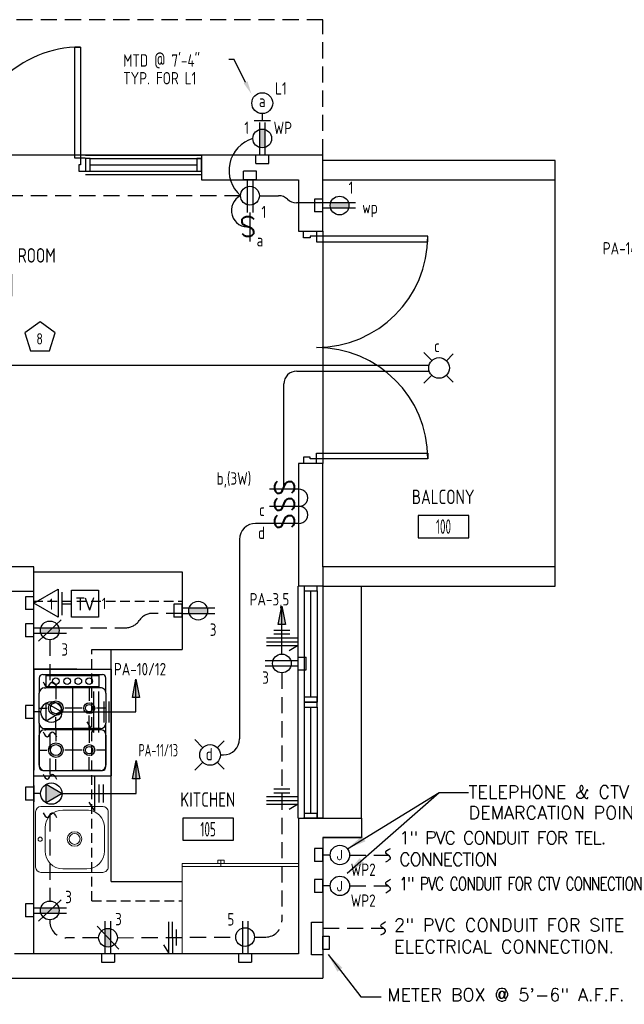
# Model space of a CAD drawing. Header units: inches. Extents: x 23373 to 25224, y 1575 to 4104.
# Tile 9 of 23: x 23665 to 23853, y 2445 to 2750. Entities that reach past the tile are written whole.
import ezdxf
from ezdxf import colors
from ezdxf.entities.mleader import LeaderData, LeaderLine
from ezdxf.enums import TextEntityAlignment as Align
from ezdxf.math import Vec2, Vec3

# ---------------------------------------------------------------- set-up
doc = ezdxf.new("R2010")
doc.units = ezdxf.units.IN
doc.header["$LTSCALE"] = 2
doc.header["$MEASUREMENT"] = 0
for name, pattern in [('DASHED', [0.75, 0.5, -0.25]), ('HIDDEN', [0.375, 0.25, -0.125]), ('HIDDEN2', [0.1875, 0.125, -0.0625])]:
    doc.linetypes.add(name, pattern=pattern)
doc.layers.get('0').update_dxf_attribs({"color": 8, "linetype": 'CONTINUOUS'})
for name, color, linetype in [('a-door', 8, 'CONTINUOUS'), ('eeCtvDist', 5, 'CONTINUOUS'), ('eeEquipment', 4, 'CONTINUOUS'), ('eeLight-LINE', 5, 'CONTINUOUS'), ('eeLightDist', 200, 'CONTINUOUS'), ('eeLightSwitches', 200, 'CONTINUOUS'), ('eeRecepDist', 120, 'CONTINUOUS'), ('eeRecepLINE', 120, 'HIDDEN'), ('eeTelDist', 5, 'CONTINUOUS'), ('EL-ANNO-TEXT', 4, 'CONTINUOUS'), ('G-SYMB', 1, 'CONTINUOUS'), ('LABELS', 2, 'CONTINUOUS'), ('RECEP-DIST', 120, 'HIDDEN2'), ('roof', 8, 'DASHED'), ('TEXT', 2, 'CONTINUOUS'), ('Walls', 1, 'CONTINUOUS')]:
    doc.layers.add(name, color=color, linetype=linetype)
doc.layers.add('I-FURN', color=9, linetype='CONTINUOUS', lineweight=9)
doc.styles.add('100-48', font='archstyl.shx', dxfattribs={"width": 0.9, "height": 4.8})
doc.styles.add('COMP', font='simplex.shx', dxfattribs={"height": 9})
doc.styles.add('MED', font='archstyl.shx', dxfattribs={"width": 0.8, "height": 0.125})
doc.styles.get("Standard").update_dxf_attribs({"font": 'simplex.shx'})
doc.dimstyles.new('Copy of STANDARD', dxfattribs={"dimtxt": 8, "dimasz": 3, "dimexe": 3, "dimexo": 3, "dimgap": 3, "dimtad": 1, "dimrnd": 1, "dimzin": 3, "dimdsep": 46, "dimlunit": 4, "dimtxsty": 'Standard', "dimblk": 'ARCHTICK', "dimcen": 3, "dimdle": 3, "dimadec": 0, "dimazin": 0, "dimtfac": 1, "dimtix": 1, "dimtofl": 0, "dimtmove": 1, "dimatfit": 3, "dimfxl": 3, "dimtolj": 1, "dimtzin": 0, "dimlwd": -1, "dimlwe": -1, "dimarcsym": 0})

# ---------------------------------------------------------------- blocks, each defined once
blk = doc.blocks.new('*U5')
for points in [[(0, 0), (1.5, 0), (1.5, 2), (2, 2), (2, 4), (0, 4)], [(72, 0), (70.5, 0), (70.5, 2), (70, 2), (70, 4), (72, 4)]]:
    blk.add_lwpolyline(points)
for points in [[(3.25, 0), (3.25, -34.5), (1.5, -34.5), (1.5, 0)], [(68.75, 0), (68.75, -34.5), (70.5, -34.5), (70.5, 0)]]:
    blk.add_lwpolyline(points, close=True)
for centre, start, end in [((1.5, 0), 270, 0), ((70.5, 0), 180, 270)]:
    blk.add_arc(centre, 34.5, start, end)
blk = doc.blocks.new('AINC-ROOMID')
at = {"layer": 'G-SYMB'}
blk.add_lwpolyline([(-0.2473, -0.3519), (0.2533, -0.3519), (0.2533, -0.1607), (-0.2473, -0.1607)], close=True, dxfattribs=at)
at = {"layer": 'G-SYMB', "color": 4, "linetype": 'Continuous', "style": 'MED', "oblique": -180, "text_generation_flag": 6}
for tag, p in [('%%UROOM-ID', (0, 0.2093)), ('%%USPAN', (0, 0))]:
    blk.add_attdef(tag, text='', height=0.125, rotation=180, dxfattribs=at).set_placement(p, align=Align.MIDDLE)
at = {"layer": 'G-SYMB', "color": 4, "linetype": 'Continuous', "style": 'MED', "text_generation_flag": 6, "width": 0.75}
blk.add_attdef('R-NUM', text='', height=0.125, rotation=180, dxfattribs=at).set_placement((0.003, -0.2563), align=Align.MIDDLE)
blk = doc.blocks.new('Refrigerator-2 door - 36 in top')
for p, q in [((0, -26.999999), (36, -26.999999)), ((12, -26.999999), (12, -28.999999)), ((11, -27.999999), (11, -28.999999)), ((11, -28.999999), (13, -28.999999)), ((13, -28.999999), (13, -27.999999))]:
    blk.add_line(p, q)
blk.add_lwpolyline([(0, -27.999999), (0, 0), (36, 0), (36, -27.999999)], close=True)
blk = doc.blocks.new('RECEP-gf')
at = {"layer": 'eeRecepDist'}
blk.add_hatch(color=256, dxfattribs=at).paths.add_polyline_path([(137.8165, 590.8342, 0.073698), (137.8191, 590.8518, 0.073698), (137.8165, 590.8693), (137.7006, 590.8693, 0.073698), (137.698, 590.8518, 0.073698), (137.7006, 590.8342)])
at = {"layer": 'eeRecepDist', "linetype": 'Continuous'}
for p, q in [((137.6553, 590.8693), (137.8662, 590.8693)), ((137.6553, 590.8342), (137.8662, 590.8342))]:
    blk.add_line(p, q, dxfattribs=at)
blk.add_circle((137.7585, 590.8518), 0.0606, dxfattribs=at)
blk = doc.blocks.new('50 AMPS')
at = {"layer": 'eeRecepDist', "linetype": 'Continuous'}
for p, q in [((137.6938, 590.0498), (137.7945, 590.1086)), ((137.7945, 590.1086), (137.7953, 589.9915)), ((137.8743, 589.9973), (137.8743, 590.1024)), ((137.7953, 589.9915), (137.6938, 590.0498)), ((137.8287, 590.0498), (137.8743, 590.0498))]:
    blk.add_line(p, q, dxfattribs=at)
blk.add_circle((137.7613, 590.0498), 0.0675, dxfattribs=at)
blk = doc.blocks.new('Wires2A')
at = {"layer": 'eeRecepDist'}
for p, q in [((0, 0.1333), (0, -0.1333)), ((0.0333, 0.1333), (0.0333, -0.1333)), ((0.0333, 0.1333), (0.0768, 0.0641)), ((-0.0667, 0.0681), (-0.0667, -0.0681)), ((-0.0333, 0.0681), (-0.0333, -0.0681))]:
    blk.add_line(p, q, dxfattribs=at)
blk = doc.blocks.new('SP-SW')
at = {"layer": 'eeLightSwitches', "linetype": 'ByBlock'}
blk.add_line((0, 0), (0, 0.1873), dxfattribs=at)
blk.add_text('S', height=0.1272, dxfattribs=at).set_placement((-0.0418, 0.0268))
blk = doc.blocks.new('GF RECEP ACT')
at = {"layer": 'eeRecepDist'}
blk.add_line((137.6845, 589.8277), (137.8326, 589.9662), dxfattribs=at)
blk.add_blockref('RECEP-gf', (0, -0.9548), dxfattribs=at)
blk = doc.blocks.new('Recep-1')
at = {"layer": 'eeRecepDist', "linetype": 'Continuous'}
for p, q in [((0, 0.0176), (0.2108, 0.0176)), ((0, -0.0176), (0.2108, -0.0176))]:
    blk.add_line(p, q, dxfattribs=at)
blk.add_circle((0.1032, 0), 0.0606, dxfattribs=at)
blk = doc.blocks.new('CEIL-LGT')
at = {"layer": 'eeLightDist', "linetype": 'ByBlock'}
for p, q in [((-0.0477, 0.0477), (-0.0991, 0.0991)), ((0.047, 0.047), (0.0916, 0.0916)), ((-0.047, -0.047), (-0.0987, -0.0987)), ((0.0477, -0.0477), (0.0918, -0.0918))]:
    blk.add_line(p, q, dxfattribs=at)
blk.add_circle((0, 0), 0.0667, dxfattribs=at)
blk = doc.blocks.new('TEL-OUT')
at = {"layer": 'eeTelDist', "linetype": 'ByBlock'}
for p, q in [((0, 0), (0.1574, 0.0909)), ((0.1574, 0.0909), (0.1574, -0.0909)), ((0.1574, -0.0909), (0, 0))]:
    blk.add_line(p, q, dxfattribs=at)
at = {"layer": 'eeTelDist'}
blk.add_line((0, -0.0725), (0, 0.0725), dxfattribs=at)
blk = doc.blocks.new('TV-out')
at = {"layer": 'eeCtvDist', "linetype": 'ByBlock'}
for p, q in [((0, 0.074), (0, -0.074)), ((0.0631, 0.0881), (0.2375, 0.0881)), ((0.0631, -0.0864), (0.0631, 0.0881)), ((0.2375, 0.0881), (0.2375, -0.0864)), ((0, 0), (0.0631, 0)), ((0.2375, -0.0864), (0.0631, -0.0864))]:
    blk.add_line(p, q, dxfattribs=at)
blk.add_text('TV', height=0.08, dxfattribs=at).set_placement((0.1512, -0.0423), align=Align.CENTER)
blk = doc.blocks.new('30 AMPS')
at = {"layer": 'eeRecepDist'}
for p, q in [((137.6921, 589.4798), (137.7956, 589.5395)), ((137.7956, 589.5395), (137.7956, 589.42)), ((137.7956, 589.42), (137.6921, 589.4798))]:
    blk.add_line(p, q, dxfattribs=at)
at = {"layer": 'eeRecepDist', "linetype": 'Continuous'}
for p, q in [((137.8743, 589.4276), (137.8743, 589.5326)), ((137.8287, 589.4801), (137.8743, 589.4801))]:
    blk.add_line(p, q, dxfattribs=at)
blk.add_circle((137.7613, 589.4801), 0.0692, dxfattribs=at)
at = {"layer": 'eeRecepDist'}
blk.add_solid([(137.6921, 589.4798), (137.7956, 589.5395), (137.7956, 589.42)], dxfattribs=at)
blk = doc.blocks.new('WALL-LGT')
at = {"layer": 'eeLightDist', "linetype": 'ByBlock'}
for p, q in [((-0.0525, 0), (0.0525, 0)), ((0, 0.0456), (0, 0))]:
    blk.add_line(p, q, dxfattribs=at)
blk.add_circle((0, 0.1131), 0.0675, dxfattribs=at)
blk = doc.blocks.new('CAJA 4X4 RECEPT')
at = {"layer": 'eeRecepDist', "color": 9}
for p, q in [((24134, 2831.23), (24130, 2831.23)), ((24130, 2828.61), (24130, 2831.23)), ((24134, 2828.61), (24134, 2831.23)), ((24130, 2828.61), (24134, 2828.61))]:
    blk.add_line(p, q, dxfattribs=at)
blk = doc.blocks.new('_ArchTick')
at = {"color": 0, "linetype": 'ByBlock', "const_width": 0.15}
blk.add_lwpolyline([(-0.5, -0.5), (0.5, 0.5)], dxfattribs=at)
blk = doc.blocks.new('CAJA 4X4 LUCES')
at = {"layer": 'eeLight-LINE', "color": 8, "ltscale": 2}
for p, q in [((24065.99, 2814.84), (24061.99, 2814.84)), ((24061.99, 2812.21), (24061.99, 2814.84)), ((24061.99, 2812.21), (24065.99, 2812.21)), ((24065.99, 2812.21), (24065.99, 2814.84))]:
    blk.add_line(p, q, dxfattribs=at)

msp = doc.modelspace()

# ---------------------------------------------------------------- hatches: boundary and pattern name
at = {"layer": 'eeRecepDist', "linetype": 'Continuous'}
for points in [[(23746.5226016, 2568.02957559), (23747.62401247, 2562.3504371), (23745.42119073, 2562.3504371)], [(23701.30499126, 2545.3912916), (23702.40640212, 2539.71215311), (23700.20358039, 2539.71215311)], [(23701.36483682, 2520.10493967), (23702.46624769, 2514.42580118), (23700.26342595, 2514.42580118)]]:
    msp.add_hatch(color=256, dxfattribs=at).paths.add_polyline_path(points)

# ---------------------------------------------------------------- linework, layer by layer
for p, q in [((23721.63054149, 2707.85917105), (23577.63054149, 2707.85917105)), ((23831.25554149, 2580.23417149), (23831.25554149, 2700.23417149)), ((23759.25554149, 2684.23417149), (23759.25554149, 2648.23417149)), ((23759.25554149, 2648.23417149), (23759.25554149, 2612.23417149)), ((23669.63054149, 2578.60917149), (23715.63054149, 2578.60917149)), ((23715.63054149, 2578.60917149), (23715.63054149, 2554.60917149)), ((23693.63054149, 2482.60917149), (23693.63054149, 2554.60917149)), ((23682.94480832, 2548.47624058), (23669.6541922, 2548.47624058)), ((23669.6541922, 2548.47624058), (23669.6541922, 2517.16140344)), ((23669.6541922, 2548.47624058), (23693.6541922, 2548.47624058)), ((23669.6541922, 2515.4052966), (23669.6541922, 2548.47624058)), ((23669.6541922, 2548.47624058), (23693.63054149, 2548.47624058)), ((23672.41014473, 2546.82276633), (23690.87458897, 2546.82276633)), ((23673.37450927, 2546.54702519), (23689.91022442, 2546.54702519)), ((23673.37450927, 2546.54702519), (23673.37450927, 2542.96433553)), ((23689.91022442, 2542.96433553), (23689.91022442, 2546.54702519)), ((23693.63054149, 2548.47624058), (23693.63054149, 2515.4052966)), ((23671.30766646, 2545.72028806), (23671.30766646, 2541.03512013)), ((23691.97706724, 2541.03512013), (23691.97706724, 2545.72028806)), ((23671.30766646, 2531.7109843), (23671.30766646, 2541.03512013)), ((23672.96114071, 2542.68859439), (23673.37450927, 2542.68859439)), ((23689.91022442, 2542.96433553), (23673.37450927, 2542.96433553)), ((23689.91022442, 2542.68859439), (23673.37450927, 2542.68859439)), ((23676.47525981, 2542.68859439), (23676.47525981, 2539.1871195)), ((23681.64236685, 2542.68859439), (23681.64236685, 2530.05751005)), ((23686.8099602, 2542.68859439), (23686.8099602, 2538.60840351)), ((23690.32359299, 2542.68859439), (23689.91022442, 2542.68859439)), ((23691.97706724, 2541.03512013), (23691.97706724, 2531.7109843)), ((23671.30766646, 2536.37329538), (23673.66143569, 2536.37329538)), ((23684.57436575, 2536.37329538), (23679.28908393, 2536.37329538)), ((23686.8099602, 2530.05751005), (23686.8099602, 2534.13770092)), ((23691.97706724, 2536.37329538), (23689.04506834, 2536.37329538)), ((23671.30766646, 2531.7109843), (23671.30766646, 2518.16124912)), ((23676.47525981, 2530.05751005), (23676.47525981, 2533.55947125)), ((23691.97706724, 2518.16124912), (23691.97706724, 2531.7109843)), ((23671.30766646, 2518.7122451), (23671.30766646, 2528.03638093)), ((23672.96114071, 2530.05751005), (23681.64236685, 2530.05751005)), ((23672.96114071, 2529.6903415), (23673.37450927, 2529.6903415)), ((23689.91022442, 2529.6903415), (23673.37450927, 2529.6903415)), ((23676.47525981, 2529.6903415), (23676.47525981, 2526.1883803)), ((23690.32359299, 2530.05751005), (23681.64236685, 2530.05751005)), ((23681.64236685, 2529.6903415), (23681.64236685, 2517.05877085)), ((23686.8099602, 2529.6903415), (23686.8099602, 2525.60966431)), ((23690.32359299, 2529.6903415), (23689.91022442, 2529.6903415)), ((23691.97706724, 2528.03638093), (23691.97706724, 2518.7122451)), ((23671.30766646, 2523.37455617), (23673.66143569, 2523.37455617)), ((23684.57436575, 2523.37455617), (23679.28908393, 2523.37455617)), ((23691.97706724, 2523.37455617), (23689.04506834, 2523.37455617)), ((23676.47525981, 2517.05877085), (23676.47525981, 2520.56073205)), ((23686.8099602, 2517.05877085), (23686.8099602, 2521.13896172)), ((23672.41014473, 2517.05877085), (23690.87458897, 2517.05877085)), ((23672.96114071, 2517.05877085), (23681.64236685, 2517.05877085)), ((23690.32359299, 2517.05877085), (23681.64236685, 2517.05877085)), ((23669.6541922, 2515.4052966), (23693.63054149, 2515.4052966)), ((23693.63054149, 2482.60917149), (23715.63054149, 2482.60917149))]:
    msp.add_line(p, q)
at = {"ltscale": 3}
msp.add_line((23687.63054149, 2554.60917149), (23715.63054149, 2554.60917149), dxfattribs=at)
for centre, radius in [((23676.47525981, 2544.75592352), 1.02424463), ((23679.94755574, 2544.75592352), 1.02424463), ((23683.41985167, 2544.75592352), 1.02424463), ((23686.8099602, 2544.75592352), 1.02424463), ((23676.47525981, 2536.37329538), 2.26271629), ((23676.47525981, 2536.37329538), 1.71153551), ((23686.8099602, 2536.37329538), 1.68421428), ((23686.8099602, 2536.37329538), 1.1330335), ((23676.47525981, 2523.37455617), 2.26271629), ((23676.47525981, 2523.37455617), 1.71153551), ((23686.8099602, 2523.37455617), 1.68421428), ((23686.8099602, 2523.37455617), 1.1330335)]:
    msp.add_circle(centre, radius)
for centre, radius, start, end in [((23672.41014473, 2545.72028806), 1.10236156, 90, 180), ((23690.87458897, 2545.72028806), 1.10236156, 0, 90.0000025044), ((23672.96114071, 2541.03512013), 1.65354234, 90.0000025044, 180), ((23690.32359299, 2541.03512013), 1.65354234, 0, 90.0000025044), ((23672.96114071, 2531.7109843), 1.65354234, 180, 270), ((23690.32359299, 2531.7109843), 1.65354234, 270, 0), ((23672.96114071, 2528.03638093), 1.65354234, 90.0000025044, 180), ((23690.32359299, 2528.03638093), 1.65354234, 0, 90.0000025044), ((23672.96114071, 2518.7122451), 1.65354234, 180, 270), ((23672.41014473, 2518.16124912), 1.10236156, 180, 270), ((23690.32359299, 2518.7122451), 1.65354234, 270, 0), ((23690.87458897, 2518.16124912), 1.10236156, 270, 0)]:
    msp.add_arc(centre, radius, start, end)
at = {"layer": 'a-door'}
for p, q in [((23685.63054149, 2707.8591706), (23721.63054149, 2707.8591706)), ((23687.13054149, 2706.8591706), (23721.63053949, 2706.8591706)), ((23687.13054149, 2704.8591706), (23720.13053949, 2704.8591706)), ((23687.13054149, 2702.8591706), (23721.63053949, 2702.8591706)), ((23685.63054149, 2701.8591706), (23721.63054149, 2701.85917193)), ((23751.47708344, 2574.23417145), (23751.47708477, 2538.23417145)), ((23759.25554149, 2574.23417149), (23759.25554149, 2538.23417149)), ((23771.25554149, 2502.23417149), (23771.25554149, 2574.23417149)), ((23753.44304083, 2572.73417149), (23753.44304083, 2538.23417349)), ((23755.44304083, 2572.73417149), (23755.44304083, 2539.73417349)), ((23757.44304083, 2572.73417149), (23757.44304083, 2538.23417349)), ((23751.47708477, 2538.23417149), (23751.47708609, 2502.23417149)), ((23759.25554149, 2538.23417149), (23759.25554149, 2502.23417149)), ((23753.44304083, 2536.73417149), (23753.44304083, 2502.23417349)), ((23755.44304083, 2536.73417149), (23755.44304083, 2503.73417349)), ((23757.44304083, 2536.73417149), (23757.44304083, 2502.23417349))]:
    msp.add_line(p, q, dxfattribs=at)
for points in [[(23685.63054149, 2702.8591706), (23687.13054149, 2702.8591706), (23687.13054149, 2706.8591706), (23685.63054149, 2706.8591706)], [(23720.13053949, 2702.8591706), (23721.63053949, 2702.8591706), (23721.63053949, 2706.8591706), (23720.13053949, 2706.8591706)], [(23753.44304083, 2574.23417149), (23753.44304083, 2572.73417149), (23757.44304083, 2572.73417149), (23757.44304083, 2574.23417149)], [(23753.44304083, 2539.73417349), (23753.44304083, 2538.23417349), (23757.44304083, 2538.23417349), (23757.44304083, 2539.73417349)], [(23753.44304083, 2538.23417149), (23753.44304083, 2536.73417149), (23757.44304083, 2536.73417149), (23757.44304083, 2538.23417149)], [(23753.44304083, 2503.73417349), (23753.44304083, 2502.23417349), (23757.44304083, 2502.23417349), (23757.44304083, 2503.73417349)]]:
    msp.add_lwpolyline(points, close=True, dxfattribs=at)
at = {"layer": 'eeEquipment'}
for p, q in [((23755.6602287, 2459.90432126), (23755.66137132, 2470.03303979)), ((23755.66137132, 2470.03303979), (23759.2561128, 2470.0325345)), ((23759.2561128, 2470.0325345), (23759.25497018, 2459.90381596)), ((23759.25497018, 2459.90381596), (23755.6602287, 2459.90432126))]:
    msp.add_line(p, q, dxfattribs=at)
msp.add_lwpolyline([(23759.2553392, 2461.56036987), (23759.25574379, 2465.71986657), (23761.17294885, 2465.71959708), (23761.17254426, 2461.56010038)], close=True, dxfattribs=at)
at = {"layer": 'eeLight-LINE', "color": 8}
for p, q in [((23759.25538103, 2691.39083551), (23759.25554149, 2693.07750747)), ((23669.63046126, 2568.07400769), (23669.63062172, 2569.76067966)), ((23715.63062172, 2565.76583557), (23715.63078219, 2567.45250754)), ((23669.63062172, 2559.63290467), (23669.63078219, 2561.31957663)), ((23751.4770041, 2551.0775069), (23751.47684363, 2549.39083494)), ((23669.65411197, 2534.34743217), (23669.65427244, 2536.03410413)), ((23669.63046126, 2509.04515223), (23669.63062172, 2510.73182419)), ((23759.25546126, 2489.99192571), (23759.25562172, 2491.67859767)), ((23669.63038103, 2472.82023107), (23669.63054149, 2474.50690304)), ((23693.47387748, 2460.23417149), (23691.78720551, 2460.23433195)), ((23735.9620943, 2460.23417149), (23734.27542234, 2460.23433195))]:
    msp.add_line(p, q, dxfattribs=at)
at = {"layer": 'eeLight-LINE', "ltscale": 10}
for p, q in [((23662.45554203, 2642.76212387), (23792.18557808, 2642.76212387)), ((23751.13451738, 2640.90004968), (23792.20266, 2640.90004968)), ((23747.13451738, 2604.23417149), (23747.13451738, 2636.90004968)), ((23742.63865241, 2593.67263299), (23738.39026613, 2593.67263299)), ((23733.39026613, 2588.67263299), (23733.39026613, 2526.85917211)), ((23727.45554169, 2521.85917211), (23728.39026613, 2521.85917211))]:
    msp.add_line(p, q, dxfattribs=at)
for centre, radius, start, end in [((23751.13451738, 2636.90004968), 4, 90, 180), ((23751.90841536, 2601.59378686), 2.65498273, 263.9888954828, 96.0111045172), ((23751.90841536, 2596.31301761), 2.65498273, 263.9888954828, 96.0111045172), ((23738.39026613, 2588.67263299), 5, 90, 180), ((23728.39026613, 2526.85917211), 5, 270, 0)]:
    msp.add_arc(centre, radius, start, end, dxfattribs=at)
at = {"layer": 'eeRecepDist', "ltscale": 2}
for p, q in [((23739.53829368, 2695.27937575), (23745.50826412, 2695.27435967)), ((23759.25554149, 2693.07750747), (23751.01158028, 2693.07750747))]:
    msp.add_line(p, q, dxfattribs=at)
at = {"layer": 'eeRecepDist', "linetype": 'Continuous'}
for p, q in [((23745.42119073, 2562.3504371), (23746.5226016, 2568.02957559)), ((23746.5226016, 2568.02957559), (23747.62401247, 2562.3504371)), ((23747.62401247, 2562.3504371), (23745.42119073, 2562.3504371)), ((23700.20358039, 2539.71215311), (23701.30499126, 2545.3912916)), ((23701.30499126, 2545.3912916), (23702.40640212, 2539.71215311)), ((23702.40640212, 2539.71215311), (23700.20358039, 2539.71215311)), ((23700.26342595, 2514.42580118), (23701.36483682, 2520.10493967)), ((23701.36483682, 2520.10493967), (23702.46624769, 2514.42580118)), ((23702.46624769, 2514.42580118), (23700.26342595, 2514.42580118))]:
    msp.add_line(p, q, dxfattribs=at)
at = {"layer": 'eeRecepDist'}
for p, q in [((23748.97001635, 2560.48513613), (23744.06679061, 2560.47678702)), ((23748.97205968, 2559.28513787), (23744.06883394, 2559.27678876)), ((23751.3204212, 2558.08913487), (23741.72043511, 2558.07278822)), ((23751.32246453, 2556.88913661), (23741.72247845, 2556.87278996)), ((23751.32450786, 2555.68913835), (23741.72452178, 2555.6727917)), ((23751.32450786, 2555.68913835), (23748.83539295, 2554.11864129)), ((23688.54559732, 2504.41352614), (23688.49855457, 2515.21342369)), ((23689.88370624, 2507.14637391), (23689.859679, 2512.66245853)), ((23691.23369344, 2507.15225425), (23691.20966619, 2512.66833887)), ((23748.96989437, 2511.26745849), (23744.06666864, 2511.25910938)), ((23748.9719377, 2510.06746023), (23744.06871197, 2510.05911112)), ((23688.54559732, 2504.41352614), (23686.77136514, 2507.20908314)), ((23751.32029922, 2508.87145723), (23741.72031314, 2508.85511058)), ((23751.32234255, 2507.67145897), (23741.72235647, 2507.65511232)), ((23751.32438589, 2506.47146071), (23741.7243998, 2506.45511406)), ((23751.32438589, 2506.47146071), (23748.83527097, 2504.90096365)), ((23759.25554149, 2489.07661235), (23759.25554149, 2492.59358998)), ((23761.5036303, 2490.83510116), (23759.25554149, 2490.83510116)), ((23759.25554149, 2479.49644245), (23759.25554149, 2483.01342008)), ((23761.5036303, 2481.25493126), (23759.25554149, 2481.25493126)), ((23711.48105548, 2460.48978017), (23711.46470882, 2470.08976626)), ((23712.68105374, 2460.4918235), (23712.66470708, 2470.09180959)), ((23713.87908877, 2462.83240929), (23713.87073966, 2467.73563502)), ((23711.48105548, 2460.48978017), (23709.91055842, 2462.97889509))]:
    msp.add_line(p, q, dxfattribs=at)
for centre in [(23764.51987956, 2490.83292464), (23764.51987956, 2481.25275474)]:
    msp.add_circle(centre, 3.01625004, dxfattribs=at)
at = {"layer": 'eeRecepDist', "ltscale": 2}
for centre, radius, start, end in [((23740.47792798, 2703.11046729), 10.341626, 106.5315415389, 229.2167786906), ((23735.96815793, 2690.68738343), 5.11205979, 116.0547450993, 277.4393483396), ((23745.50490325, 2691.27436108), 4, 46.501575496, 89.9518590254), ((23751.01158028, 2697.07750747), 4, 226.5015754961, 270)]:
    msp.add_arc(centre, radius, start, end, dxfattribs=at)
at = {"layer": 'eeRecepLINE', "ltscale": 10}
for p, q in [((23733.7227893, 2695.27992901), (23572.17117078, 2695.27992901)), ((23715.63078219, 2565.76583556), (23706.46600574, 2565.76583556)), ((23679.75081402, 2561.31957663), (23698.14999948, 2561.31957663)), ((23674.58522065, 2557.56848845), (23674.58514041, 2543.77940258)), ((23746.52232497, 2547.32689008), (23746.52232497, 2470.39968461)), ((23674.58514041, 2528.27113613), (23674.58514041, 2515.13334063)), ((23674.58514041, 2503.18184197), (23674.58514041, 2476.57131925)), ((23767.5361296, 2490.83292464), (23779.44988615, 2490.81941153)), ((23767.5361296, 2481.25275474), (23779.44988615, 2481.23924164)), ((23674.58514041, 2470.75581485), (23674.58514041, 2470.1887704)), ((23759.25589946, 2468.14140309), (23777.97601737, 2468.12016991)), ((23689.72278929, 2465.1887704), (23679.58514041, 2465.1887704)), ((23695.53825812, 2465.20315448), (23732.21153681, 2465.38457215)), ((23738.02700194, 2465.39968461), (23741.52232497, 2465.39968461))]:
    msp.add_line(p, q, dxfattribs=at)
at = {"layer": 'eeRecepLINE', "linetype": 'Continuous'}
for p, q in [((23746.52237017, 2553.14239448), (23746.5226016, 2568.02957559)), ((23701.30499126, 2535.19076815), (23701.30499126, 2545.3912916)), ((23678.31870286, 2535.19076815), (23701.30499126, 2535.19076815)), ((23701.36483682, 2509.90441622), (23701.36483682, 2520.10493967)), ((23678.37854843, 2509.90441622), (23701.36483682, 2509.90441622))]:
    msp.add_line(p, q, dxfattribs=at)
at = {"layer": 'eeRecepLINE', "ltscale": 10}
for centre, start, end in [((23706.46600574, 2560.76583556), 90, 146.2635137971), ((23698.14999948, 2566.31957663), 270, 326.2635137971), ((23679.58514041, 2470.1887704), 180, 270), ((23741.52232497, 2470.39968461), 270, 0)]:
    msp.add_arc(centre, 5, start, end, dxfattribs=at)
at = {"layer": 'eeRecepLINE', "linetype": 'Continuous'}
for points in [[(23672.50516273, 2544.51743203), (23673.89181296, 2543.04136649), (23675.27846318, 2544.51743203), (23676.6651134, 2543.04136649)], [(23672.50516273, 2529.00916558), (23673.89181296, 2527.53310004), (23675.27846318, 2529.00916558), (23676.6651134, 2527.53310004)], [(23672.50516273, 2515.87137008), (23673.89181296, 2514.39530454), (23675.27846318, 2515.87137008), (23676.6651134, 2514.39530454)], [(23672.50516273, 2503.95425714), (23673.89181296, 2502.4781916), (23675.27846318, 2503.95425714), (23676.6651134, 2502.4781916)], [(23778.72281354, 2488.73171378), (23780.19887908, 2490.11836401), (23778.72281354, 2491.50501423), (23780.19887908, 2492.89166446)], [(23778.72281354, 2479.15154389), (23780.19887908, 2480.53819411), (23778.72281354, 2481.92484433), (23780.19887908, 2483.31149456)], [(23777.21337965, 2466.04019223), (23778.68944518, 2467.42684246), (23777.21337965, 2468.81349268), (23778.68944518, 2470.20014291)]]:
    msp.add_spline(points, degree=3, dxfattribs=at)
at = {"layer": 'I-FURN'}
for p, q in [((23670.19016392, 2504.20866835), (23670.19016392, 2487.11345023)), ((23671.8436868, 2505.86221069), (23691.03890666, 2505.86214261)), ((23678.637344, 2504.75966433), (23686.07828451, 2504.75966433)), ((23692.69247817, 2504.20866835), (23692.69244899, 2487.12146808)), ((23673.12550703, 2492.08237998), (23673.12550703, 2499.24775928)), ((23691.59009716, 2499.24775928), (23691.59009716, 2492.08237998)), ((23671.8436868, 2485.46792857), (23691.03890666, 2485.46799665)), ((23686.07828937, 2486.57047493), (23678.63734886, 2486.57047493))]:
    msp.add_line(p, q, dxfattribs=at)
for centre, radius in [((23682.26525019, 2495.80839389), 2.26001238), ((23682.26525019, 2495.80839389), 1.68200641), ((23671.59467407, 2495.74300077), 0.65410217)]:
    msp.add_circle(centre, radius, dxfattribs=at)
for centre, radius, start, end in [((23671.8436868, 2504.20866835), 1.65354234, 90.0000025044, 180), ((23678.637344, 2499.24775928), 5.51180779, 90.0000025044, 180), ((23686.07828937, 2499.24775928), 5.51180779, 0, 90.0000100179), ((23691.03890666, 2504.20866835), 1.65354234, 0, 90.0000100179), ((23678.63734886, 2492.08237998), 5.51180779, 180, 270), ((23686.07828937, 2492.08237998), 5.51180779, 270, 0), ((23671.8436868, 2487.12147091), 1.65354234, 180, 269.9999974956), ((23691.03890666, 2487.12147091), 1.65354234, 269.9999899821, 0)]:
    msp.add_arc(centre, radius, start, end, dxfattribs=at)
at = {"layer": 'RECEP-DIST', "linetype": 'Continuous'}
msp.add_lwpolyline([(23671.54855948, 2656.14566085), (23666.84198682, 2652.72613565), (23668.63973761, 2647.19322765), (23674.45738136, 2647.19322765), (23676.25513215, 2652.72613565)], close=True, dxfattribs=at)
at = {"layer": 'roof', "ltscale": 5}
for p, q in [((23759.25554149, 2749.85917105), (23445.13054149, 2749.85917105)), ((23759.25554149, 2707.85917105), (23759.25554149, 2749.85917105))]:
    msp.add_line(p, q, dxfattribs=at)
at = {"layer": 'roof', "ltscale": 3}
for p, q in [((23669.41305568, 2569.56787861), (23715.41305568, 2569.56787861)), ((23687.63054149, 2476.60917149), (23687.63054149, 2554.60917149)), ((23687.63054149, 2476.60917149), (23715.63054149, 2476.60917149))]:
    msp.add_line(p, q, dxfattribs=at)
at = {"layer": 'Walls'}
for p, q in [((23759.25554149, 2707.85917105), (23721.63054149, 2707.85917105)), ((23721.63054149, 2707.85917105), (23721.63054149, 2700.23417105)), ((23759.25554149, 2706.23417149), (23759.25554149, 2707.85917105)), ((23831.25554149, 2706.23417149), (23759.25554149, 2706.23417149)), ((23759.25554149, 2700.23417105), (23759.25554149, 2706.23417149)), ((23831.25554149, 2700.23417149), (23831.25554149, 2706.23417149)), ((23721.63054149, 2700.23417105), (23751.63054149, 2700.23417105)), ((23751.63054149, 2700.23417105), (23751.63054149, 2684.23417149)), ((23759.25554149, 2700.23417149), (23831.25554149, 2700.23417149)), ((23759.25554149, 2684.23417149), (23759.25554149, 2700.23417105)), ((23751.63054149, 2684.23417149), (23759.25554149, 2684.23417149)), ((23751.63054149, 2612.23417149), (23751.63054149, 2574.23417149)), ((23759.25554149, 2612.23417149), (23751.63054149, 2612.23417149)), ((23759.25554149, 2580.23417149), (23759.25554149, 2612.23417149)), ((23669.63054149, 2580.23417149), (23599.63054149, 2580.23417149)), ((23669.63054149, 2572.60917149), (23669.63054149, 2580.23417149)), ((23831.25554149, 2580.23417149), (23759.25554149, 2580.23417149)), ((23759.25554149, 2580.23417149), (23759.25554149, 2574.23417149)), ((23831.25554149, 2574.23417149), (23831.25554149, 2580.23417149)), ((23669.63054149, 2460.23417149), (23669.63054149, 2578.60917149)), ((23759.25554149, 2574.23417149), (23751.63054149, 2574.23417149)), ((23759.25554149, 2574.23417149), (23831.25554149, 2574.23417149)), ((23599.63054149, 2572.60917149), (23669.63054149, 2572.60917149)), ((23751.63054149, 2502.23417149), (23751.63054149, 2460.23417149)), ((23751.63054149, 2502.23417149), (23759.25554149, 2502.23417149)), ((23759.25554149, 2502.23417149), (23753.25554282, 2502.23417149)), ((23759.25554149, 2502.23417149), (23771.25554149, 2502.23417149)), ((23771.25554149, 2502.23417149), (23771.25554149, 2496.23417149)), ((23759.25554149, 2496.23417149), (23771.25554149, 2496.23417149)), ((23771.25554149, 2496.23417149), (23759.25554149, 2496.23417149)), ((23759.25554149, 2496.23417149), (23759.25554149, 2452.60917149)), ((23751.63054149, 2460.23417149), (23663.63054149, 2460.23417149)), ((23445.13054149, 2452.60917149), (23759.25554149, 2452.60917149))]:
    msp.add_line(p, q, dxfattribs=at)

# ---------------------------------------------------------------- block references
ref = msp.add_blockref('AINC-ROOMID', (23654.81180349, 2676.77724349), dxfattribs=dict(xscale=31.40809428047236, yscale=35.94597718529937, zscale=31.40809428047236))
ref.add_attrib('%%USPAN', 'DINING/LIVING ROOM', dxfattribs={"layer": 'G-SYMB', "color": 4, "linetype": 'Continuous', "height": 4.4932471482, "rotation": 180, "style": 'MED', "text_generation_flag": 6, "width": 0.873758}).set_placement((23654.81180349, 2676.77724349), align=Align.MIDDLE)
ref.add_attrib('R-NUM', '101', dxfattribs={"layer": 'G-SYMB', "color": 4, "linetype": 'Continuous', "height": 4.493247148, "rotation": 180, "style": 'MED', "text_generation_flag": 6, "width": 0.655319}).set_placement((23654.90527325, 2667.56429875), align=Align.MIDDLE)
ref = msp.add_blockref('AINC-ROOMID', (23796.53423738, 2601.89169866), dxfattribs=dict(xscale=31.40809428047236, yscale=35.94597718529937, zscale=31.40809428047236))
ref.add_attrib('%%USPAN', 'BALCONY', dxfattribs={"layer": 'G-SYMB', "color": 4, "linetype": 'Continuous', "height": 4.493247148, "rotation": 180, "style": 'MED', "text_generation_flag": 6, "width": 0.873758}).set_placement((23796.53423738, 2601.89169866), align=Align.MIDDLE)
ref.add_attrib('R-NUM', '100', dxfattribs={"layer": 'G-SYMB', "color": 4, "linetype": 'Continuous', "height": 4.493247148, "rotation": 180, "style": 'MED', "text_generation_flag": 6, "width": 0.655319}).set_placement((23796.62770715, 2592.67875392), align=Align.MIDDLE)
ref = msp.add_blockref('AINC-ROOMID', (23723.55581854, 2508.04186693), dxfattribs=dict(xscale=31.40809428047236, yscale=35.94597718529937, zscale=31.40809428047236))
ref.add_attrib('%%USPAN', 'KITCHEN', dxfattribs={"layer": 'G-SYMB', "color": 4, "linetype": 'Continuous', "height": 4.493247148, "rotation": 180, "style": 'MED', "text_generation_flag": 6, "width": 0.873758}).set_placement((23723.55581854, 2508.04186693), align=Align.MIDDLE)
ref.add_attrib('R-NUM', '105', dxfattribs={"layer": 'G-SYMB', "color": 4, "linetype": 'Continuous', "height": 4.493247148, "rotation": 180, "style": 'MED', "text_generation_flag": 6, "width": 0.655319}).set_placement((23723.6492883, 2498.82892219), align=Align.MIDDLE)
at = {"layer": 'a-door', "linetype": 'Continuous', "lineweight": -3}
for p, rotation in [((23685.57491037, 2706.88872885), 180), ((23757.25554282, 2612.23417149), 90)]:
    msp.add_blockref('*U5', p, dxfattribs=dict(at, rotation=rotation))
at = {"layer": 'eeCtvDist', "xscale": 48, "yscale": 48, "zscale": 48}
msp.add_blockref('TV-out', (23678.27083112, 2568.7626456), dxfattribs=at)
at = {"layer": 'eeEquipment', "xscale": 48, "yscale": 48, "zscale": 48, "rotation": 180}
for name, p in [('50 AMPS', (30287.62229911, 30857.58234154)), ('30 AMPS', (30287.5986484, 30804.93266017))]:
    msp.add_blockref(name, p, dxfattribs=at)
at = {"layer": 'eeLight-LINE'}
for p in [(-391.55550184, -123.375), (-395.36799704, -128.32445104)]:
    msp.add_blockref('CAJA 4X4 RECEPT', p, dxfattribs=at)
for p, rotation in [((26571.46645048, -21371.75544257), 89.99999999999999), ((26481.84153071, -21495.07227038), 89.99999999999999), ((26527.84169117, -21497.3804425), 89.99999999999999), ((26481.84169117, -21503.51337341), 89.99999999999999), ((20939.26593465, 26614.22378498), 270), ((26481.86518142, -21528.79884591), 89.99999999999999), ((26481.84153071, -21554.10112585), 89.99999999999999), ((26571.46653071, -21573.15435237), 89.99999999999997), ((26571.46653071, -21582.73468273), 89.99999999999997), ((26481.84145048, -21590.326047), 89.99999999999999), ((47756.62015555, 5272.44524094), 180), ((47799.10837238, 5272.44524094), 180)]:
    msp.add_blockref('CAJA 4X4 LUCES', p, dxfattribs=dict(at, rotation=rotation))
at = {"layer": 'eeLightDist', "xscale": 48, "yscale": 48, "zscale": 48}
for name, p in [('WALL-LGT', (23740.44304149, 2718.55006394)), ('CEIL-LGT', (23795.25554149, 2641.85917105)), ('CEIL-LGT', (23724.25554182, 2521.85917211))]:
    msp.add_blockref(name, p, dxfattribs=at)
at = {"layer": 'eeLightSwitches', "xscale": 48, "yscale": 48, "zscale": 48}
for p, rotation in [((23736.63005008, 2690.11421949), 180), ((23751.63038236, 2604.23417149), 90), ((23751.63038236, 2598.95340224), 90), ((23751.63038236, 2593.67263299), 90)]:
    msp.add_blockref('SP-SW', p, dxfattribs=dict(at, rotation=rotation))
at = {"layer": 'eeRecepDist', "xscale": 48, "yscale": 48, "zscale": 48}
for name, p, rotation in [('RECEP-gf', (-4620.44236016, 9325.43499185), 270), ('Recep-1', (23736.63101285, 2700.23425128), 269.9945491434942), ('RECEP-gf', (30376.8313623, 31053.11957314), 180), ('Recep-1', (23751.47692386, 2550.23417092), 179.9945491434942), ('Recep-1', (23735.11972109, 2470.3542835), 269.9945491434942)]:
    msp.add_blockref(name, p, dxfattribs=dict(at, rotation=rotation))
msp.add_blockref('RECEP-gf', (17108.17499321, -25794.2762301), dxfattribs=at)
at = {"layer": 'eeRecepLINE', "xscale": 48, "yscale": 48, "zscale": 48, "rotation": 180.0975619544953}
msp.add_blockref('Wires2A', (23689.81184706, 2535.19076815), dxfattribs=at)
at = {"layer": 'eeTelDist', "xscale": 48, "yscale": 48, "zscale": 48}
for name, p in [('TEL-OUT', (23669.63054149, 2568.91734368)), ('GF RECEP ACT', (17062.17499321, -25754.57664353)), ('GF RECEP ACT', (17062.17475252, -25841.38931713))]:
    msp.add_blockref(name, p, dxfattribs=at)
at = {"layer": 'eeTelDist', "xscale": 48, "yscale": 48, "zscale": 48, "rotation": 90}
msp.add_blockref('GF RECEP ACT', (52007.68342567, -4147.22161749), dxfattribs=at)
at = {"layer": 'I-FURN', "xscale": -1, "rotation": 180}
msp.add_blockref('Refrigerator-2 door - 36 in top', (23715.63054149, 2460.23417149), dxfattribs=at)

# ---------------------------------------------------------------- texts
at = {"layer": 'eeCtvDist', "color": 4, "style": '100-48', "width": 0.9}
for p in [(23674.30899946, 2566.87457293), (23690.70971335, 2567.11915407)]:
    msp.add_text('1', height=3.48769622, dxfattribs=at).set_placement(p)
at = {"layer": 'eeLight-LINE', "color": 4, "style": '100-48', "width": 0.9}
for s, p in [('MTD @ 7\'-4"', (23697.33158277, 2735.28921688)), ('TYP. FOR L1', (23697.33158277, 2729.79884198)), ('L1', (23744.42858133, 2726.63783158)), ('a', (23739.39713627, 2722.75375432)), ('a', (23738.69576628, 2679.54808551)), ('c', (23793.70569094, 2646.77509164)), ('b,(3W)', (23726.30723362, 2605.6712144)), ('c', (23739.4438503, 2595.94535718)), ('d', (23739.13020295, 2588.82296991)), ('d', (23722.93978511, 2520.20550765))]:
    msp.add_text(s, height=3.84, dxfattribs=at).set_placement(p)
at = {"layer": 'eeRecepDist', "style": '100-48', "width": 0.9}
for s, p in [('1', (23734.90545875, 2714.42724111)), ('WP', (23743.95734255, 2714.39599556)), ('1', (23767.23593849, 2695.84582608)), ('1', (23740.19125603, 2688.31146782)), ('wp', (23771.43035657, 2689.75248677)), ('PA-14/16', (23846.01245921, 2677.04527292)), ('PA-3,5', (23736.51900777, 2568.22396154)), ('3', (23724.1736322, 2558.78772852)), ('3', (23678.1736322, 2552.65479761)), ('PA-10/12', (23694.46845712, 2546.54742096)), ('3', (23740.41627453, 2543.94357564)), ('WP2', (23767.87902551, 2484.35371195)), ('3', (23679.35120448, 2475.89297702)), ('WP2', (23767.86815928, 2474.77355438)), ('3', (23694.82736182, 2469.04155283)), ('5', (23729.62001867, 2468.96918399))]:
    msp.add_text(s, height=3.84, dxfattribs=at).set_placement(p)
at = {"layer": 'eeRecepDist'}
for p in [(23764.51987956, 2490.83292464), (23764.51987956, 2481.25275474)]:
    msp.add_text('J', height=3.01625004, dxfattribs=at).set_placement(p, align=Align.MIDDLE)
at = {"layer": 'eeRecepDist', "insert": (23714.31624162, 2525.26593204), "char_height": 3.84, "width": 19.6224, "attachment_point": 3, "style": '100-48'}
msp.add_mtext('{\\W0.7;PA-11/13 }', dxfattribs=at)
at = {"layer": 'EL-ANNO-TEXT', "ltscale": 10, "char_height": 4, "style": 'COMP'}
for s, insert, width, attachment_point, line_spacing_factor in [('TELEPHONE & CTV DEMARCATION POINTS', (23804.39352137, 2512.36716804), 71.0320536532, 1, 0.963167), ('\\pxql;METER BOX @ 5\'-6" A.F.F.', (23864.07442698, 2449.48948615), 84.8931842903, 3, 0.96724)]:
    msp.add_mtext(s, dxfattribs=dict(at, insert=insert, width=width, attachment_point=attachment_point, line_spacing_factor=line_spacing_factor))
at = {"layer": 'EL-ANNO-TEXT', "linetype": 'Continuous', "char_height": 4, "attachment_point": 3, "style": 'COMP'}
for s, insert, width in [('\\pxql;{\\T0.9;1" PVC CONDUIT FOR TEL. CONNECTION}', (23873.08691401, 2498.17198485), 90.1909171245), ('\\pxql;{\\W0.9;\\T0.9;1" PVC CONDUIT FOR CTV CONNECTION}', (23873.21099617, 2483.93541973), 90.3734876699), ('\\pxql;2" PVC CONDUIT FOR SITE ELECTRICAL CONNECTION.', (23890.88502704, 2471.11850149), 109.5654798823)]:
    msp.add_mtext(s, dxfattribs=dict(at, insert=insert, width=width))
at = {"layer": 'LABELS', "style": '100-48', "width": 0.9}
msp.add_text('8', height=3.48769622, dxfattribs=at).set_placement((23670.42615141, 2649.16191595))

# ---------------------------------------------------------------- leaders
at = {"layer": 'eeLight-LINE', "color": 1, "ltscale": 2}
ml = msp.add_multileader_mtext('Standard', dxfattribs=at)
ml.set_content('', color=1)
ml.set_leader_properties()
ml.build(insert=Vec2(0, 0))
ml.multileader.update_dxf_attribs({"text_right_attachment_type": 6, "dogleg_length": 0.36})
ctx = ml.context
ctx.base_point, ctx.char_height, ctx.landing_gap_size, ctx.plane_origin = Vec3(23730.02841779, 2737.62424596), 0.18, 0.09, Vec3(23737.08270976, 2726.83796802)
ctx.right_attachment, ctx.text_align_type = 6, 2
notes = []
notes.append((ctx, [(0, (1, 1, 0), (23731.70885653, 2737.53424596), (-1, 0), 1.50043874, [(0, [(23737.08270976, 2726.83796802)], 0, [])])]))
ctx.mtext.insert, ctx.mtext.alignment, ctx.mtext.flow_direction = Vec3(23730.11841779, 2737.71424596), 3, 5
at = {"layer": 'TEXT', "ltscale": 10}
for points in [[(23766.80233964, 2485.17946732), (23795.25403823, 2510.22898074), (23804.36046349, 2510.22898074)], [(23766.82360878, 2492.77986993), (23795.25403823, 2510.22898074), (23804.36046349, 2510.22898074)], [(23760.87200416, 2460.03320102), (23770.97712864, 2446.82079484), (23777.27516392, 2446.82079484)]]:
    msp.add_leader(points, dimstyle='Copy of STANDARD', override={"dimasz": 6, "dimtad": 0}, dxfattribs=at)
for ctx, leaders in notes:
    for number, flags, end, landing, length, lines in leaders:
        leader = LeaderData()
        leader.index, (leader.has_last_leader_line, leader.has_dogleg_vector, leader.attachment_direction) = number, flags
        leader.last_leader_point, leader.dogleg_vector, leader.dogleg_length = Vec3(end), Vec3(landing), length
        for number, points, colour, breaks in lines:
            line = LeaderLine()
            line.index, line.vertices, line.color, line.breaks = number, Vec3.list(points), colors.encode_raw_color(colour), breaks
            leader.lines.append(line)
        ctx.leaders.append(leader)

doc.saveas('drawing.dxf')
